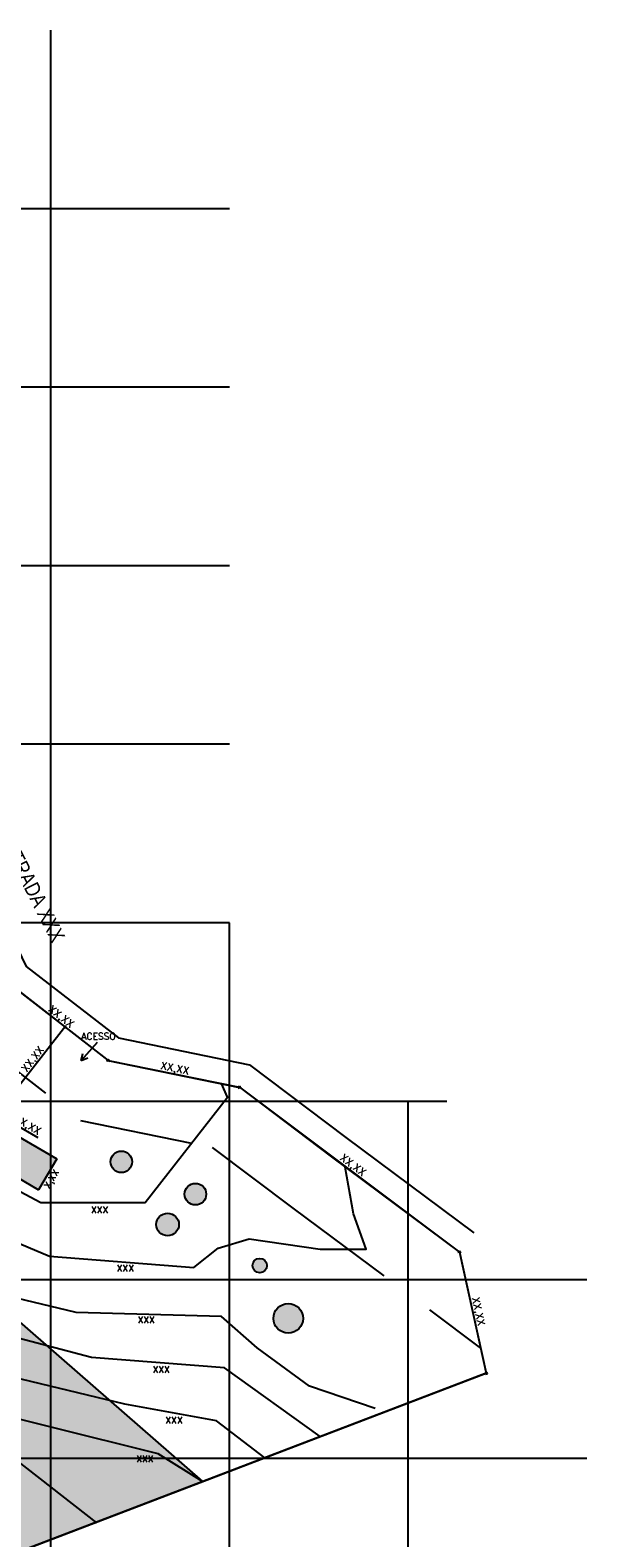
# Model space of a CAD drawing. Header units: millimetres. Extents: x -111 to 66, y -121 to 191.
# Tile 6 of 43: x -25 to -10, y -99 to -57. Entities that reach past the tile are written whole.
import ezdxf

# ---------------------------------------------------------------- set-up
doc = ezdxf.new("R2010")
doc.units = ezdxf.units.MM
doc.linetypes.add('HIDDEN2', pattern=[4.7625, 3.175, -1.5875])
for name, color, linetype in [('1', 1, 'Continuous'), ('2', 2, 'Continuous'), ('3', 3, 'Continuous'), ('AR-HTC', 10, 'Continuous')]:
    doc.layers.add(name, color=color, linetype=linetype)
doc.styles.add('ROMANS', font='romans')
doc.styles.get("Standard").update_dxf_attribs({"font": 'txt.shx'})
doc.styles.add('Technic', font='techl___.ttf')
doc.dimstyles.new('LINHA CHAMADA', dxfattribs={"dimtxt": 0.21, "dimasz": 0.06, "dimexe": 0.05, "dimexo": 0.05, "dimgap": 0.01, "dimtad": 1, "dimzin": 1, "dimtxsty": 'Standard', "dimblk": 'OBLIQUE', "dimcen": 2.5, "dimdle": 0.05, "dimclrd": 256, "dimclre": 256, "dimclrt": 2, "dimadec": 0, "dimazin": 0, "dimtfac": 1, "dimtmove": 0, "dimatfit": 3, "dimfxl": 1, "dimarcsym": 0})

# ---------------------------------------------------------------- blocks, each defined once
blk = doc.blocks.new('_OBLIQUE')
at = {"color": 0, "linetype": 'ByBlock'}
blk.add_line((-0.5, -0.5), (0.5, 0.5), dxfattribs=at)
blk = doc.blocks.new('*D358')
at = {"layer": '3', "lineweight": -2}
for p, q in [((-39.212, -104.848), (-12.347, -94.574)), ((-12.412, -94.545), (-12.412, -94.545)), ((-39.183, -104.783), (-39.183, -104.783))]:
    blk.add_line(p, q, dxfattribs=at)
at = {"layer": 'Defpoints', "color": 0}
for p in [(-12.394, -94.591), (-12.394, -94.591), (-39.165, -104.83)]:
    blk.add_point(p, dxfattribs=at)
at = {"layer": '3', "lineweight": -2, "xscale": 0.06, "yscale": 0.06, "zscale": 0.06}
for p, rotation in [((-12.394, -94.591), 20.92938472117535), ((-39.165, -104.83), 200.9293847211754)]:
    blk.add_blockref('_OBLIQUE', p, dxfattribs=dict(at, rotation=rotation))
at = {"layer": '3', "color": 2, "insert": (-25.827, -99.587), "char_height": 0.21, "attachment_point": 5, "rotation": 20.9294}
blk.add_mtext('XX,XX', dxfattribs=at)
blk = doc.blocks.new('*D368')
at = {"layer": '3', "lineweight": -2}
for p, q in [((-25.771, -83.595), (-25.771, -83.595)), ((-25.841, -83.604), (-22.935, -85.863)), ((-22.944, -85.793), (-22.944, -85.793))]:
    blk.add_line(p, q, dxfattribs=at)
at = {"layer": 'Defpoints', "color": 0}
for p in [(-25.802, -83.635), (-22.975, -85.832), (-22.975, -85.832)]:
    blk.add_point(p, dxfattribs=at)
at = {"layer": '3', "lineweight": -2, "xscale": 0.06, "yscale": 0.06, "zscale": 0.06}
for p, rotation in [((-25.802, -83.635), 142.1442639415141), ((-22.975, -85.832), 322.1442639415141)]:
    blk.add_blockref('_OBLIQUE', p, dxfattribs=dict(at, rotation=rotation))
at = {"layer": '3', "color": 2, "insert": (-24.307, -84.629), "char_height": 0.21, "attachment_point": 5, "rotation": 322.1443}
blk.add_mtext('XX,XX', dxfattribs=at)
blk = doc.blocks.new('*D369')
at = {"layer": '3', "lineweight": -2}
for p, q in [((-23.024, -85.822), (-19.25, -86.596)), ((-22.965, -85.783), (-22.965, -85.783)), ((-19.289, -86.537), (-19.289, -86.537))]:
    blk.add_line(p, q, dxfattribs=at)
at = {"layer": 'Defpoints', "color": 0}
for p in [(-22.975, -85.832), (-19.299, -86.586), (-19.299, -86.586)]:
    blk.add_point(p, dxfattribs=at)
at = {"layer": '3', "lineweight": -2, "xscale": 0.06, "yscale": 0.06, "zscale": 0.06}
for p, rotation in [((-22.975, -85.832), 168.4156452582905), ((-19.299, -86.586), 348.4156452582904)]:
    blk.add_blockref('_OBLIQUE', p, dxfattribs=dict(at, rotation=rotation))
at = {"layer": '3', "color": 2, "insert": (-21.11, -86.079), "char_height": 0.21, "attachment_point": 5, "rotation": 348.4156}
blk.add_mtext('XX,XX', dxfattribs=at)
blk = doc.blocks.new('*D370')
at = {"layer": '3', "lineweight": -2}
for p, q in [((-19.339, -86.556), (-13.102, -91.23)), ((-19.269, -86.546), (-19.269, -86.546)), ((-13.112, -91.16), (-13.112, -91.16))]:
    blk.add_line(p, q, dxfattribs=at)
at = {"layer": 'Defpoints', "color": 0}
for p in [(-19.299, -86.586), (-13.142, -91.2), (-13.142, -91.2)]:
    blk.add_point(p, dxfattribs=at)
at = {"layer": '3', "lineweight": -2, "xscale": 0.06, "yscale": 0.06, "zscale": 0.06}
for p, rotation in [((-19.299, -86.586), 143.1491857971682), ((-13.142, -91.2), 323.1491857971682)]:
    blk.add_blockref('_OBLIQUE', p, dxfattribs=dict(at, rotation=rotation))
at = {"layer": '3', "color": 2, "insert": (-16.141, -88.787), "char_height": 0.21, "attachment_point": 5, "rotation": 323.1492}
blk.add_mtext('XX,XX', dxfattribs=at)
blk = doc.blocks.new('*D371')
at = {"layer": '3', "lineweight": -2}
for p, q in [((-13.153, -91.152), (-12.383, -94.64)), ((-13.093, -91.19), (-13.093, -91.19)), ((-12.345, -94.581), (-12.345, -94.581))]:
    blk.add_line(p, q, dxfattribs=at)
at = {"layer": 'Defpoints', "color": 0}
for p in [(-13.142, -91.2), (-12.394, -94.591), (-12.394, -94.591)]:
    blk.add_point(p, dxfattribs=at)
at = {"layer": '3', "lineweight": -2, "xscale": 0.06, "yscale": 0.06, "zscale": 0.06}
for p, rotation in [((-13.142, -91.2), 102.4364818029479), ((-12.394, -94.591), 282.4364818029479)]:
    blk.add_blockref('_OBLIQUE', p, dxfattribs=dict(at, rotation=rotation))
at = {"layer": '3', "color": 2, "insert": (-12.638, -92.867), "char_height": 0.21, "attachment_point": 5, "rotation": 282.4365}
blk.add_mtext('XX,XX', dxfattribs=at)
blk = doc.blocks.new('*D372')
at = {"layer": '3', "lineweight": -2}
for p, q in [((-25.767, -86.931), (-24.153, -84.853)), ((-24.223, -84.862), (-24.223, -84.862)), ((-25.776, -86.861), (-25.776, -86.861))]:
    blk.add_line(p, q, dxfattribs=at)
at = {"layer": 'Defpoints', "color": 0}
for p in [(-24.183, -84.893), (-24.183, -84.893), (-25.737, -86.892)]:
    blk.add_point(p, dxfattribs=at)
at = {"layer": '3', "lineweight": -2, "xscale": 0.06, "yscale": 0.06, "zscale": 0.06}
for p, rotation in [((-24.183, -84.893), 52.14426394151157), ((-25.737, -86.892), 232.1442639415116)]:
    blk.add_blockref('_OBLIQUE', p, dxfattribs=dict(at, rotation=rotation))
at = {"layer": '3', "color": 2, "insert": (-25.065, -85.811), "char_height": 0.21, "attachment_point": 5, "rotation": 52.1443}
blk.add_mtext('XX,XX', dxfattribs=at)
blk = doc.blocks.new('*D381')
at = {"layer": '3', "lineweight": -2}
for p, q in [((-26.115, -87.539), (-25.988, -87.323)), ((-25.539, -87.643), (-26.057, -87.341)), ((-25.683, -87.791), (-25.557, -87.575)), ((-25.582, -87.618), (-24.938, -87.994))]:
    blk.add_line(p, q, dxfattribs=at)
at = {"layer": 'Defpoints', "color": 0}
for p in [(-26.014, -87.366), (-26.14, -87.582), (-25.708, -87.834)]:
    blk.add_point(p, dxfattribs=at)
at = {"layer": '3', "lineweight": -2, "xscale": 0.06, "yscale": 0.06, "zscale": 0.06}
for p, rotation in [((-26.014, -87.366), 149.7208599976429), ((-25.582, -87.618), 329.7208599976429)]:
    blk.add_blockref('_OBLIQUE', p, dxfattribs=dict(at, rotation=rotation))
at = {"layer": '3', "color": 2, "insert": (-25.167, -87.706), "char_height": 0.21, "attachment_point": 5, "rotation": 329.7209}
blk.add_mtext('X,XX', dxfattribs=at)

msp = doc.modelspace()

# ---------------------------------------------------------------- hatches: boundary and pattern name
at = {"layer": 'AR-HTC'}
h = msp.add_hatch(color=81, dxfattribs=at)
h.dxf.hatch_style = 1
h.paths.add_polyline_path([(-20.3333, -97.6278), (-26.4749, -92.2706), (-32.1106, -89.9721), (-40.9833, -88.7192), (-50.5568, -87.0035), (-50.746, -92.1344), (-50.9451, -97.5307), (-49.0804, -102.5732), (-43.1313, -105.1053), (-39.1652, -104.8301)])
h = msp.add_hatch(color=140, dxfattribs=at)
h.dxf.hatch_style = 1
h.paths.add_polyline_path([(-24.5778, -88.4946), (-25.7083, -87.8345), (-26.2125, -88.6981), (-24.9172, -89.4544), (-24.5778, -88.8732)])
h.paths.add_polyline_path([(-24.4129, -88.5908), (-24.5778, -88.4946), (-24.5778, -88.8732)])
h = msp.add_hatch(color=81, dxfattribs=at)
h.dxf.hatch_style = 1
h.paths.add_polyline_path([(-22.9065, -88.6714, 1), (-22.3023, -88.6714, 1)])
h.paths.add_polyline_path([(-21.6251, -90.4267, 1), (-20.9921, -90.4267, 1)])
h.paths.add_polyline_path([(-20.8333, -89.5779, 1), (-20.229, -89.5779, 1)])
h.paths.add_polyline_path([(-18.9329, -91.5777, 1), (-18.5301, -91.5777, 1)])
h.paths.add_polyline_path([(-18.3468, -93.0564, 1), (-17.5184, -93.0564, 1)])

# ---------------------------------------------------------------- linework, layer by layer
at = {"color": 253}
for p, q in [((-24.5778, -111.9794), (-24.5778, -56.9794)), ((-19.5778, -61.9794), (-59.5778, -61.9794)), ((-19.5778, -66.9794), (-59.5778, -66.9794)), ((-19.5778, -71.9794), (-59.5778, -71.9794)), ((-19.5778, -76.9794), (-59.5778, -76.9794)), ((-19.5778, -81.9794), (-59.5778, -81.9794)), ((-19.5778, -111.9794), (-19.5778, -81.9794)), ((-13.4949, -86.9794), (-59.5778, -86.9794)), ((-14.5778, -111.9794), (-14.5778, -86.9794)), ((-9.5778, -91.9794), (-59.5778, -91.9794)), ((-9.5778, -96.9794), (-59.5778, -96.9794))]:
    msp.add_line(p, q, dxfattribs=at)
at = {"layer": '1', "color": 252}
for points in [[(-20.3333, -97.6278), (-21.5761, -96.8467), (-27.6488, -95.3356), (-31.8436, -93.6053), (-34.7945, -92.0942), (-36.1847, -89.9008), (-37.8939, -87.6018), (-37.967, -86.0176), (-37.1134, -83.093), (-36.944, -81.6259), (-38.2365, -77.8727), (-38.6024, -76.8004), (-39.6267, -75.8499), (-42.1387, -74.9969), (-45.1167, -73.6464), (-46.8238, -72.0378), (-47.4092, -68.2115), (-47.5073, -66.7648), (-46.8488, -64.9613), (-46.7351, -64.7823)], [(-18.5842, -96.9589), (-19.9443, -95.9234), (-22.5038, -95.4567), (-26.1874, -94.5754), (-29.3176, -93.7113), (-31.5658, -92.6398), (-32.7833, -91.926), (-34.1841, -90.025), (-35.9481, -87.3808), (-35.8097, -85.8082), (-35.2906, -83.2248), (-35.3425, -81.5657), (-36.2244, -79.1808), (-36.9859, -76.7705), (-39.0612, -74.5584), (-40.2735, -73.808), (-43.1443, -73.1167), (-44.8737, -72.2527), (-45.1158, -71.8897), (-45.6, -69.5048), (-45.9286, -67.2063), (-45.42, -65.8444)], [(-17.0386, -96.3678), (-19.7146, -94.4452), (-23.4424, -94.1491), (-26.1719, -93.4321), (-28.4491, -92.8087), (-30.4143, -92.2631), (-31.8337, -90.3304), (-33.9115, -87.6422), (-34.239, -86.9408), (-34.2078, -86.068), (-33.7564, -82.6173), (-34.7079, -77.7388), (-35.396, -76.1112), (-36.9713, -74.4591), (-38.4219, -72.9316), (-39.6072, -72.4173), (-40.4807, -72.1679), (-41.3396, -70.7738), (-42.3067, -69.1684), (-43.1489, -67.8436), (-42.9951, -67.4209)], [(-15.4967, -95.5787), (-17.3358, -94.9567), (-18.8071, -93.8823), (-19.7974, -93.0057), (-23.8718, -92.8927), (-26.4749, -92.2706), (-29.757, -91.0548), (-31.9356, -88.1991), (-32.7279, -87.2095), (-32.6996, -85.7957), (-32.3035, -83.1096), (-32.5918, -80.212), (-33.1294, -78.9679), (-33.0162, -77.0169), (-34.5158, -74.3591), (-36.553, -72.5496), (-37.4031, -71.0134), (-37.9124, -69.1473), (-36.8376, -68.151)], [(-28.9477, -73.5319), (-29.0451, -74.5373), (-29.1532, -75.6534), (-29.3749, -77.9433), (-29.2723, -81.4132), (-29.2723, -83.3917), (-29.6293, -85.5323), (-29.7916, -86.4729), (-29.4995, -87.4134), (-28.1363, -88.0621), (-24.8583, -89.8135), (-21.9372, -89.8135), (-19.6328, -86.8621), (-19.7993, -86.4832)], [(-30.8108, -77.0634), (-31.1317, -79.4686), (-30.9392, -82.0982), (-30.9712, -84.2788), (-31.2921, -86.7802), (-29.8802, -89.0891), (-24.6141, -91.314), (-20.5707, -91.6347), (-19.8968, -91.0895), (-19.0303, -90.833), (-17.0407, -91.1216), (-15.7571, -91.1216), (-16.1101, -90.1275), (-16.3401, -88.8174)], [(-23.2864, -98.7792), (-25.5426, -97.0172)]]:
    msp.add_lwpolyline(points, dxfattribs=at)
at = {"layer": '2', "linetype": 'HIDDEN2'}
msp.add_lwpolyline([(-49.7008, -65.9725), (-47.4164, -66.4754), (-45.9922, -67.7462), (-44.1658, -69.2976), (-40.6906, -69.0805), (-37.476, -69.8347), (-33.8141, -71.3381), (-31.479, -73.2925), (-29.7733, -74.5761), (-29.3089, -77.8493), (-28.6345, -81.9265), (-27.2373, -84.7989), (-23.7475, -87.5113), (-20.0593, -88.2673), (-17.8033, -89.9719), (-12.5494, -93.8866)], dxfattribs=at)
at = {"layer": '2'}
for centre, radius in [((-22.6044, -88.6714), 0.3021), ((-20.5312, -89.5779), 0.3021), ((-21.3086, -90.4267), 0.3165), ((-18.7315, -91.5777), 0.2014), ((-17.9326, -93.0564), 0.4142)]:
    msp.add_circle(centre, radius, dxfattribs=at)
at = {"layer": '3'}
for p, q in [((-23.2838, -85.3346), (-23.7261, -85.8332)), ((-23.7261, -85.8332), (-23.68, -85.6401)), ((-23.7261, -85.8332), (-23.5399, -85.7645)), ((-25.7083, -87.8345), (-24.4129, -88.5908)), ((-24.4129, -88.5908), (-24.9172, -89.4544)), ((-26.2125, -88.6981), (-24.9172, -89.4544))]:
    msp.add_line(p, q, dxfattribs=at)
for points in [[(-13.1417, -91.2005), (-12.3939, -94.5914), (-39.1652, -104.8301), (-43.1313, -105.1053), (-49.0804, -102.5732), (-50.9451, -97.5307), (-50.746, -92.1344), (-50.5568, -87.0035), (-48.0768, -84.6706), (-47.47, -82.0396), (-46.8633, -79.4087), (-47.7011, -76.1046), (-48.2586, -73.9847), (-49.962, -70.8593), (-50.2925, -66.896), (-48.2778, -63.7515)], [(-48.2778, -63.7515), (-46.2518, -64.1976), (-44.367, -65.8793), (-43.3241, -66.7652), (-40.4806, -66.5876), (-36.7186, -67.4702), (-32.5196, -69.1942), (-29.9396, -71.3534), (-27.4667, -73.2143), (-26.8625, -77.4735), (-26.2515, -81.1675), (-25.2636, -83.1982), (-22.6847, -85.2027), (-19.0139, -85.9551), (-16.3179, -87.9922), (-12.7384, -90.6592)], [(-48.6659, -64.3572), (-46.5695, -64.8188), (-44.8102, -66.3885), (-43.5536, -67.4558), (-40.5378, -67.2675), (-36.9251, -68.1151), (-32.8726, -69.7789), (-30.3595, -71.8822), (-28.0958, -73.5857), (-27.5297, -77.5759), (-26.9014, -81.3745), (-25.8019, -83.6348), (-22.9746, -85.8323), (-19.299, -86.5857), (-16.723, -88.5321), (-13.1417, -91.2005)], [(-50.5568, -87.0035), (-40.9833, -88.7192), (-32.1106, -89.9721), (-26.4749, -92.2706), (-20.3333, -97.6278)]]:
    msp.add_lwpolyline(points, dxfattribs=at)

# ---------------------------------------------------------------- texts
at = {"layer": '1', "insert": (-25.6969, -79.3613), "char_height": 0.421875, "attachment_point": 1, "rotation": 297.01756, "style": 'Technic'}
msp.add_mtext_dynamic_manual_height_columns('ESTRADA XXX', width=20.132795, gutter_width=12.5, heights=[0], dxfattribs=at)
at = {"layer": '3', "linetype": 'Continuous', "style": 'ROMANS'}
for s, p in [('ACESSO', (-23.7233, -85.2503)), ('XXX', (-23.4534, -90.1084)), ('XXX', (-22.7343, -91.7425)), ('XXX', (-22.1492, -93.1953)), ('XXX', (-21.732, -94.582)), ('XXX', (-21.3726, -96.0034)), ('XXX', (-22.1885, -97.0805))]:
    msp.add_text(s, height=0.18748, dxfattribs=at).set_placement(p)
msp.add_text('X,XX', height=0.18748, rotation=59.44728, dxfattribs=at).set_placement((-24.6246, -89.4355))

# ---------------------------------------------------------------- dimensions: what is measured, and where the dimension line sits
at = {"layer": '3'}
for p1, p2, picture, middle in [((-25.8019, -83.6348), (-22.9746, -85.8323), '*D368', (-24.3069, -84.6289)), ((-25.7367, -86.8915), (-24.1833, -84.8928), '*D372', (-25.0646, -85.8109)), ((-22.9746, -85.8323), (-19.299, -86.5857), '*D369', (-21.1102, -86.0792)), ((-19.299, -86.5857), (-13.1417, -91.2005), '*D370', (-16.1409, -88.7871)), ((-13.1417, -91.2005), (-12.3939, -94.5914), '*D371', (-12.6384, -92.8674)), ((-39.1652, -104.8301), (-12.3939, -94.5914), '*D358', (-25.8269, -99.587))]:
    dim = msp.add_aligned_dim(p1=p1, p2=p2, distance=0, text='XX,XX', dimstyle='LINHA CHAMADA', dxfattribs=at)
    dim.commit()
    dim.dimension.update_dxf_attribs({"geometry": picture, "text_midpoint": middle})
dim = msp.add_linear_dim(base=(-26.0137, -87.3658), p1=(-25.7083, -87.8345), p2=(-26.1401, -87.5824), angle=149.72086, text='X,XX', dimstyle='LINHA CHAMADA', dxfattribs=at)
dim.commit()
dim.dimension.update_dxf_attribs({"geometry": '*D381', "text_midpoint": (-25.2343, -87.8209), "dimtype": 161})

doc.saveas('drawing.dxf')
